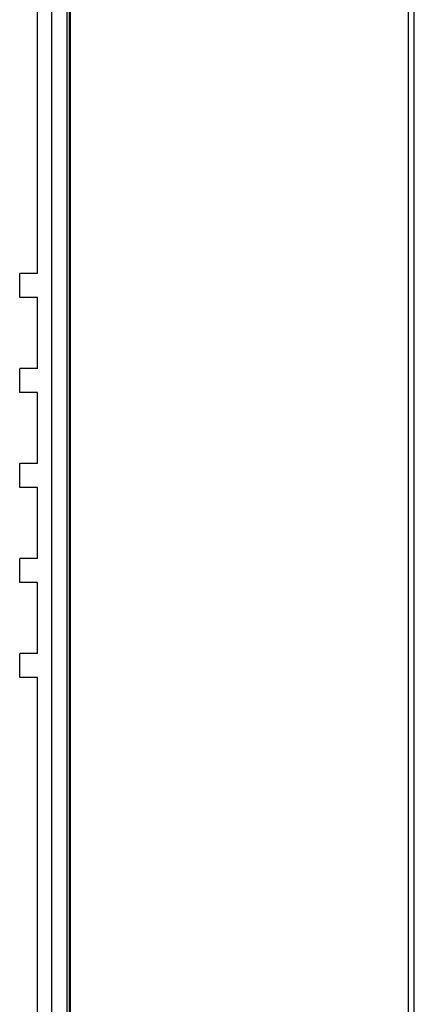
# Model space of a CAD drawing. Header units: millimetres. Extents: x 979 to 1689, y 96 to 304.
# Tile 9 of 15: x 1190 to 1223, y 152 to 235. Entities that reach past the tile are written whole.
import ezdxf

# ---------------------------------------------------------------- set-up
doc = ezdxf.new("R2010")
doc.units = ezdxf.units.MM
doc.header["$LTSCALE"] = 32.67
doc.layers.add('00_COMPONENTS', color=7, linetype='CONTINUOUS')

msp = doc.modelspace()

# ---------------------------------------------------------------- linework, layer by layer
at = {"layer": '00_COMPONENTS', "color": 7}
for p, q in [((1222.714, 100.924), (1222.714, 291.393)), ((1223.214, 100.924), (1223.214, 291.393)), ((1192.648, 104.659), (1192.648, 287.659)), ((1193.948, 104.659), (1193.948, 287.659)), ((1194.214, 287.659), (1194.214, 104.659)), ((1191.448, 213.159), (1191.448, 286.459)), ((1194.148, 117.159), (1194.148, 275.159)), ((1189.948, 211.159), (1189.948, 213.159)), ((1191.448, 213.159), (1189.948, 213.159)), ((1191.448, 211.159), (1189.948, 211.159)), ((1191.448, 205.159), (1191.448, 211.159)), ((1189.948, 203.159), (1189.948, 205.159)), ((1191.448, 205.159), (1189.948, 205.159)), ((1191.448, 203.159), (1189.948, 203.159)), ((1191.448, 197.159), (1191.448, 203.159)), ((1189.948, 195.159), (1189.948, 197.159)), ((1191.448, 197.159), (1189.948, 197.159)), ((1191.448, 195.159), (1189.948, 195.159)), ((1191.448, 189.159), (1191.448, 195.159)), ((1189.948, 187.159), (1189.948, 189.159)), ((1191.448, 189.159), (1189.948, 189.159)), ((1191.448, 187.159), (1189.948, 187.159)), ((1191.448, 181.159), (1191.448, 187.159)), ((1189.948, 179.159), (1189.948, 181.159)), ((1191.448, 181.159), (1189.948, 181.159)), ((1191.448, 179.159), (1189.948, 179.159)), ((1191.448, 105.859), (1191.448, 179.159))]:
    msp.add_line(p, q, dxfattribs=at)

doc.saveas('drawing.dxf')
